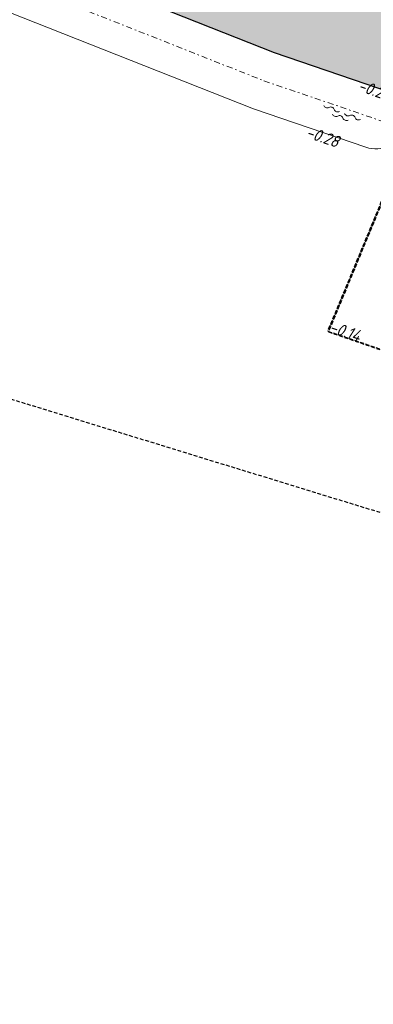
# Model space of a CAD drawing. Header units: metres. Extents: x 128615 to 129083, y 455669 to 456034.
# Tile 3 of 158: x 128717 to 128741, y 455753 to 455819. Entities that reach past the tile are written whole.
import ezdxf

# ---------------------------------------------------------------- set-up
doc = ezdxf.new("R2010")
doc.units = ezdxf.units.M
doc.linetypes.add('GRENS', pattern=[1, 0.5, -0.25, 0, -0.25])
doc.linetypes.add('STIPPELFIJN', pattern=[0.375, 0.25, -0.125])
for name, color, linetype, lineweight in [('B-WE-OG-HOOGTELIJN-G', 7, 'Continuous', 18), ('B-XX-KG-KADASTRAAL-G', 2, 'GRENS', 18), ('B-XX-VH-BESTRATING-V', 1, 'Continuous', 18), ('B-XX-WH-WATER-G', 150, 'Continuous', 18)]:
    doc.layers.add(name, color=color, linetype=linetype, lineweight=lineweight)
doc.layers.add('B-XX-GR-GRAS-G', color=90, linetype='Continuous')
doc.layers.add('B-XX-VH-KANTVERHARDING-GN', color=60, linetype='STIPPELFIJN')
doc.styles.add('ISO', font='Iso.shx', dxfattribs={"height": 50})

# ---------------------------------------------------------------- blocks, each defined once
blk = doc.blocks.new('WATER3')
for centre, start, end in [((-0.01, 0.747), 129.74464, 230.25536), ((-0.322, 1.122), 309.74464, 50.25536), ((-0.322, 0.372), 309.74464, 50.25536), ((0.315, 0.006), 129.74464, 230.25536), ((0.004, 0.381), 309.74464, 50.25536), ((-0.01, -0.743), 129.74464, 230.25536), ((-0.322, -0.368), 309.74464, 50.25536), ((0.004, -0.369), 309.74464, 50.25536), ((-0.322, -1.118), 309.74464, 50.25536)]:
    blk.add_arc(centre, 0.244, start, end)

msp = doc.modelspace()

# ---------------------------------------------------------------- hatches: boundary and pattern name
at = {"layer": 'B-XX-GR-GRAS-G'}
h = msp.add_hatch(dxfattribs=at)
h.set_pattern_fill('CROSS', color=256, scale=0.1, angle=-116.56329, style=0)
h.set_pattern_definition([(340.9066, (128738.9979, 455858.1423), (0.807781, 0.392352), [0.3175, -0.9525]), (70.9066, (128739.096, 455857.94034), (-0.392352, 0.807781), [0.3175, -0.9525])])
h.paths.add_polyline_path([(128728.738, 455873.498), (128738.059, 455900.072), (128741.497, 455907.3), (128742.805, 455910.051), (128749.971, 455924.474), (128757.05, 455938.299), (128758.852, 455943.506), (128752.229, 455945.627), (128739.444, 455924.343), (128732.043, 455908.068), (128719.946, 455873.153), (128718.35, 455868.362), (128706.8, 455835.028), (128704.487, 455828.591), (128734.399, 455816.742), (128749.209, 455811.681), (128751.09, 455817.109), (128750.615, 455817.267), (128750.615, 455817.268), (128750.353, 455817.362), (128739.24, 455821.33), (128737.251, 455821.978), (128716.627, 455830.804), (128714.691, 455833.452)])
h.paths.add_polyline_path([(128726.267, 455825.837), (128726.639, 455825.304), (128726.247, 455824.785), (128725.633, 455824.998), (128725.645, 455825.648)], flags=16)
h.paths.add_polyline_path([(128725.909, 455825.118), (128726.16, 455825.031), (128726.337, 455825.541), (128726.085, 455825.628)], flags=0)
at = {"layer": 'B-XX-VH-BESTRATING-V'}
h = msp.add_hatch(dxfattribs=at)
h.set_pattern_fill('BRICK', color=256, scale=0.033071, angle=-116.50973)
h.set_pattern_definition([(340.90658, (128778.18289, 455854.11913), (0.06869295, 0.1984471), []), (70.9066, (128778.1829, 455854.11913), (-0.3968943, 0.137386), [0.21, -0.21]), (70.9066, (128778.38133, 455854.05043), (-0.3968943, 0.137386), [-0.21, 0.21])])
edge = h.paths.add_edge_path()
edge.add_arc((128751.322, 455846.394), 9.372, 338.0284, 431.07715)
edge.add_line((128754.361, 455855.26), (128737.544, 455861.087))
edge.add_arc((128735.723, 455855.865), 5.53, 70.77319, 161.09319)
edge.add_line((128730.491, 455857.657), (128723.575, 455837.642))
edge.add_line((128723.575, 455837.642), (128723.954, 455837.512))
edge.add_line((128723.954, 455837.512), (128729.733, 455854.208))
edge.add_line((128729.733, 455854.208), (128729.733, 455854.208))
edge.add_line((128729.733, 455854.208), (128730.87, 455857.527))
edge.add_arc((128735.723, 455855.865), 5.13, 70.77345, 161.09345, ccw=False)
edge.add_line((128737.412, 455860.709), (128754.232, 455854.882))
edge.add_arc((128751.323, 455846.394), 8.972, -22.1004, 71.08071, ccw=False)
edge.add_line((128759.635, 455843.019), (128750.711, 455817.239))
edge.add_line((128750.711, 455817.239), (128751.09, 455817.109))
edge.add_line((128751.09, 455817.109), (128760.013, 455842.888))

# ---------------------------------------------------------------- linework, layer by layer
at = {"layer": 'B-XX-GR-GRAS-G'}
msp.add_lwpolyline([(128739.444, 455924.343), (128732.043, 455908.068), (128719.946, 455873.153), (128718.35, 455868.362), (128706.8, 455835.028), (128704.487, 455828.591), (128734.399, 455816.742), (128749.209, 455811.681), (128751.09, 455817.109), (128750.615, 455817.267), (128750.615, 455817.268), (128750.353, 455817.362), (128739.24, 455821.33), (128737.251, 455821.978), (128716.627, 455830.804), (128714.691, 455833.452), (128728.738, 455873.498), (128728.738, 455873.498), (128738.059, 455900.072), (128741.497, 455907.3), (128742.805, 455910.051), (128749.971, 455924.474)], dxfattribs=at)
at = {"layer": 'B-XX-KG-KADASTRAAL-G', "ltscale": 0.8}
msp.add_lwpolyline([(128701.95, 455827.444), (128733.707, 455814.865), (128743.048, 455811.668), (128743.704, 455813.562), (128749.21, 455811.681), (128754.201, 455809.895), (128762.575, 455806.679), (128761.92, 455804.83), (128774.094, 455800.112), (128792.926, 455793.587), (128824.164, 455784.081), (128848.736, 455777.001), (128851.652, 455777.455), (128858.786, 455775.331), (128858.786, 455775.331), (128863.564, 455773.725), (128863.564, 455773.725), (128871.592, 455771.266), (128873.306, 455770.128), (128873.818, 455770.267), (128874.579, 455770.081), (128926.755, 455755.687)], dxfattribs=at)
at = {"layer": 'B-XX-VH-KANTVERHARDING-GN'}
for points in [[(128653.767, 455753.452), (128657.404, 455771.798), (128664.791, 455809.59), (128715.399, 455794.067), (128794.243, 455769.83), (128937.585, 455725.85), (128955.071, 455720.372), (128957.029, 455719.745), (128950.379, 455703.7)], [(128738.019, 455798.28), (128742.282, 455808.574), (128737.977, 455798.154), (128759.771, 455790.671), (128776.932, 455784.867), (128801.062, 455776.762), (128823.217, 455769.296), (128839.346, 455763.906), (128843.349, 455762.376), (128889.292, 455747.666), (128929.234, 455734.902), (128944.714, 455729.873), (128943.098, 455724.903)], [(128738.055, 455798.226), (128742.315, 455808.52), (128738.013, 455798.1), (128759.808, 455790.621), (128776.971, 455784.821), (128801.102, 455776.721), (128823.259, 455769.26), (128839.389, 455763.874), (128843.392, 455762.345), (128889.339, 455747.645), (128929.283, 455734.889), (128944.764, 455729.863), (128943.15, 455724.893)]]:
    msp.add_lwpolyline(points, dxfattribs=at)
at = {"layer": 'B-XX-WH-WATER-G'}
msp.add_lwpolyline([(128741.812, 455814.209), (128734.399, 455816.742), (128704.487, 455828.591), (128732.043, 455908.068), (128739.444, 455924.343), (128750.679, 455943.047, 1), (128747.25, 455945.107), (128735.898, 455926.206), (128728.325, 455909.554), (128700.08, 455828.092, 0.401561), (128701.233, 455825.577), (128733.015, 455812.988), (128740.511, 455810.427, 0.999983), (128741.804, 455814.212)], format="xyb", dxfattribs=at)

# ---------------------------------------------------------------- block references
at = {"layer": 'B-XX-WH-WATER-G', "rotation": 248.9325115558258}
msp.add_blockref('WATER3', (128738.856, 455812.595), dxfattribs=at)

# ---------------------------------------------------------------- texts
at = {"layer": 'B-WE-OG-HOOGTELIJN-G', "style": 'ISO', "oblique": 13.5}
for s, p in [('-0.25', (128739.914, 455814.211, -0.252)), ('-0.28', (128736.455, 455811.105, -0.279)), ('-0.14', (128738.013, 455798.1, -0.138))]:
    msp.add_text(s, height=0.8, rotation=341.1994, dxfattribs=at).set_placement(p)

doc.saveas('drawing.dxf')
